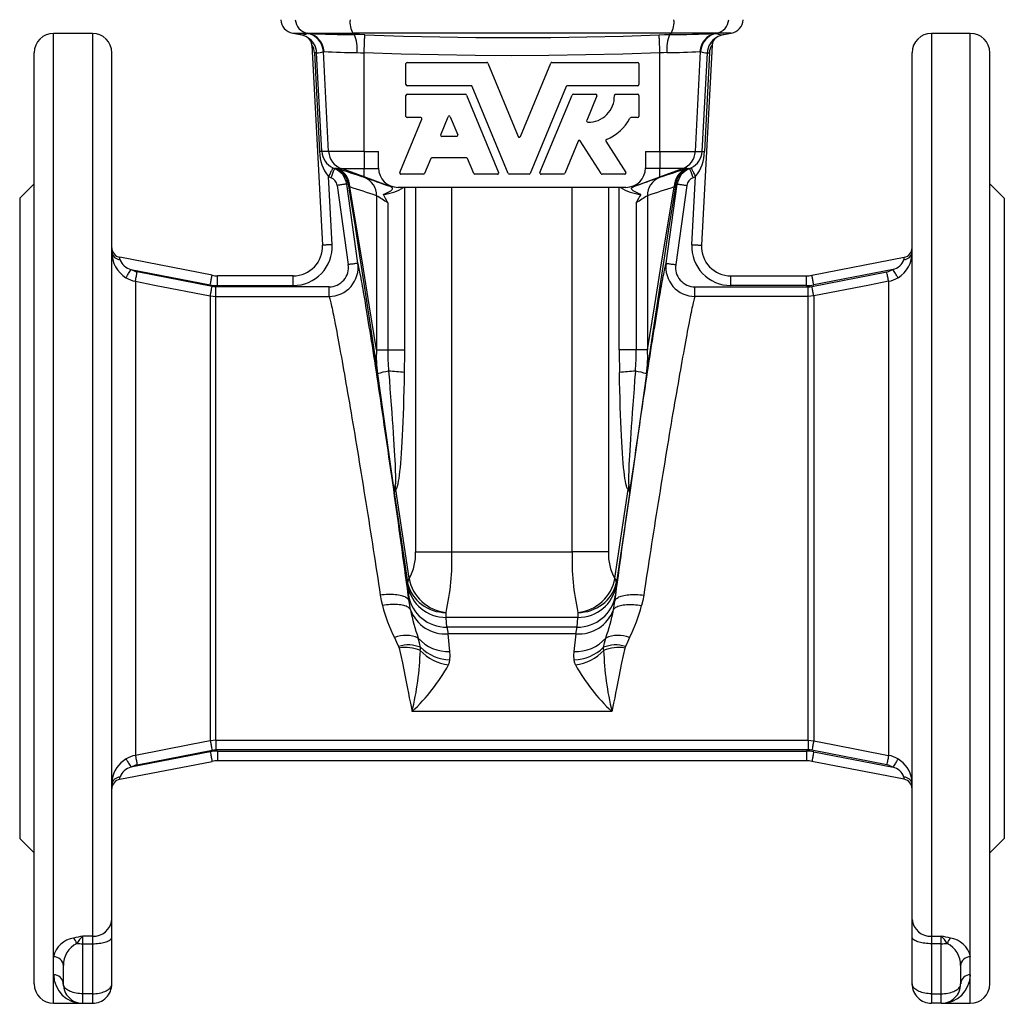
# Model space of a CAD drawing. Extents: x 23 to 641, y 38 to 843.
# Tile 2 of 4: x 24 to 227, y 331 to 534. Entities that reach past the tile are written whole.
import ezdxf

# ---------------------------------------------------------------- set-up
doc = ezdxf.new("R2010")
doc.units = 0
doc.layers.get('0').update_dxf_attribs({"linetype": 'CONTINUOUS'})

msp = doc.modelspace()

# ---------------------------------------------------------------- linework, layer by layer
at = {"color": 7, "linetype": 'CONTINUOUS'}
for p, q in [((39.08, 530.81), (31.08, 530.81)), ((31.08, 340.4), (31.08, 530.81)), ((39.08, 530.81), (39.08, 344.66)), ((80.37, 530.83), (81.91, 530.56)), ((80.37, 530.83), (83.38, 530.83)), ((83.38, 530.83), (92.77, 530.83)), ((83.58, 530.79), (83.38, 530.83)), ((83.43, 529.96), (83.45, 529.94)), ((158.4, 530.83), (92.77, 530.83)), ((93.1, 530.57), (92.77, 530.83)), ((158.07, 530.57), (158.4, 530.83)), ((167.79, 530.83), (158.4, 530.83)), ((167.59, 530.79), (167.79, 530.83)), ((167.74, 529.96), (167.72, 529.94)), ((170.8, 530.83), (167.79, 530.83)), ((169.25, 530.56), (170.8, 530.83)), ((220.08, 530.81), (212.08, 530.81)), ((212.08, 530.81), (212.08, 344.66)), ((220.08, 340.4), (220.08, 530.81)), ((84.33, 528.39), (86.5, 487.13)), ((166.84, 528.39), (164.67, 487.13)), ((27.08, 334.81), (27.08, 526.81)), ((43.08, 348.1), (43.08, 526.81)), ((84.86, 526.79), (85.92, 506.43)), ((86.36, 506.46), (85.29, 526.81)), ((87.78, 506.46), (86.7, 527.07)), ((95.08, 506.46), (95.08, 526.79)), ((156.08, 506.46), (156.08, 526.79)), ((163.39, 506.46), (164.47, 527.07)), ((164.81, 506.46), (165.88, 526.81)), ((166.31, 526.79), (165.25, 506.43)), ((208.08, 348.1), (208.08, 526.81)), ((224.08, 334.81), (224.08, 526.81)), ((103.73, 520.25), (103.73, 524.57)), ((103.97, 524.81), (120.37, 524.81)), ((120.59, 524.66), (126.86, 509.53)), ((127.31, 509.53), (133.58, 524.66)), ((133.8, 524.81), (151.49, 524.81)), ((151.73, 524.57), (151.73, 520.25)), ((117.17, 520.01), (103.97, 520.01)), ((124.82, 501.92), (117.39, 519.86)), ((136.78, 519.86), (129.35, 501.92)), ((151.49, 520.01), (137, 520.01)), ((103.73, 513.68), (103.73, 518)), ((103.97, 518.24), (115.98, 518.24)), ((116.2, 518.09), (122.83, 502.1)), ((131.34, 502.1), (137.97, 518.09)), ((138.19, 518.24), (142.86, 518.24)), ((143.09, 517.91), (140.99, 512.85)), ((146.93, 518.24), (151.49, 518.24)), ((151.73, 518), (151.73, 513.68)), ((110.88, 509.9), (112.42, 513.62)), ((112.86, 513.62), (114.4, 509.9)), ((102.45, 502.1), (107.01, 513.11)), ((106.79, 513.44), (103.97, 513.44)), ((151.49, 513.44), (150.11, 513.44)), ((114.18, 509.57), (111.1, 509.57)), ((139.22, 508.59), (136.46, 501.92)), ((143.94, 501.88), (139.65, 508.63)), ((144.94, 508.56), (149.03, 502.14)), ((87.78, 506.46), (86.36, 506.46)), ((95.08, 506.46), (87.78, 506.46)), ((95.08, 506.46), (98.08, 506.46)), ((95.08, 506.46), (95.08, 502.91)), ((98.08, 503.05), (98.08, 506.46)), ((153.08, 506.46), (153.08, 503.05)), ((153.08, 506.46), (156.08, 506.46)), ((156.08, 506.46), (163.39, 506.46)), ((156.08, 506.46), (156.08, 502.91)), ((163.39, 506.46), (164.81, 506.46)), ((108.84, 504.98), (107.57, 501.92)), ((116.22, 505.13), (109.06, 505.13)), ((117.71, 501.92), (116.44, 504.98)), ((89.29, 502.94), (88.97, 502.92)), ((89.48, 502.91), (90.41, 502.91)), ((89.54, 502.89), (89.48, 502.91)), ((90.41, 502.91), (95.08, 502.91)), ((95.08, 501.2), (90.41, 502.91)), ((95.08, 502.91), (98.09, 502.91)), ((95.08, 501.2), (95.08, 502.91)), ((107.35, 501.77), (102.68, 501.77)), ((122.6, 501.77), (117.93, 501.77)), ((129.13, 501.77), (125.04, 501.77)), ((136.24, 501.77), (131.57, 501.77)), ((148.82, 501.77), (144.15, 501.77)), ((156.08, 502.91), (153.08, 502.91)), ((160.76, 502.91), (156.08, 502.91)), ((156.08, 501.2), (156.08, 502.91)), ((156.08, 501.2), (160.76, 502.91)), ((161.69, 502.91), (160.76, 502.91)), ((161.63, 502.89), (161.69, 502.91)), ((161.88, 502.94), (162.2, 502.92)), ((27.08, 499.81), (24.08, 496.81)), ((88.49, 487.23), (87.76, 501.27)), ((89.53, 499.46), (91.83, 483.12)), ((91.51, 499.74), (91.79, 499.77)), ((93.81, 483.4), (91.51, 499.74)), ((100.47, 499.2), (95.08, 501.2)), ((150.7, 499.2), (156.08, 501.2)), ((157.36, 483.4), (159.65, 499.74)), ((161.63, 499.46), (159.34, 483.12)), ((159.65, 499.74), (159.38, 499.77)), ((162.68, 487.23), (163.41, 501.27)), ((227.08, 496.81), (224.08, 499.81)), ((92.09, 499.2), (92.14, 499.13)), ((149.08, 499.05), (102.08, 499.05)), ((103.47, 465.57), (103.47, 499.05)), ((105.67, 499.05), (105.67, 423.92)), ((113.19, 423.92), (113.19, 499.05)), ((137.98, 423.92), (137.98, 499.05)), ((145.5, 499.05), (145.5, 423.92)), ((147.7, 465.57), (147.7, 499.05)), ((159.08, 499.2), (159.03, 499.13)), ((24.08, 496.81), (24.08, 364.81)), ((97.65, 497.32), (97.65, 465.57)), ((99.97, 495.85), (99.97, 465.57)), ((151.2, 495.85), (151.2, 465.57)), ((153.52, 497.32), (153.52, 465.57)), ((227.08, 496.81), (227.08, 364.81)), ((63.76, 480.92), (44.7, 484.63)), ((187.41, 480.92), (206.47, 484.63)), ((47.03, 482.14), (63.38, 478.96)), ((63.76, 478.62), (48.32, 481.64)), ((187.41, 478.62), (202.85, 481.64)), ((204.14, 482.14), (187.79, 478.96)), ((47.94, 479.69), (47.94, 381.94)), ((80.5, 480.81), (64.9, 480.81)), ((64.9, 478.81), (64.9, 480.81)), ((80.5, 478.81), (80.5, 480.81)), ((170.67, 480.81), (186.27, 480.81)), ((170.67, 478.81), (170.67, 480.81)), ((186.27, 478.81), (186.27, 480.81)), ((203.23, 479.69), (203.23, 381.94)), ((64.52, 476.56), (64.52, 478.55)), ((87.88, 478.55), (64.52, 478.55)), ((64.9, 478.81), (80.5, 478.81)), ((87.88, 476.56), (87.88, 478.55)), ((163.29, 476.56), (163.29, 478.55)), ((163.29, 478.55), (186.65, 478.55)), ((186.27, 478.81), (170.67, 478.81)), ((186.65, 476.56), (186.65, 478.55)), ((63.37, 476.67), (63.37, 384.95)), ((64.52, 385.06), (64.52, 476.56)), ((64.52, 476.56), (87.88, 476.56)), ((186.65, 476.56), (163.29, 476.56)), ((186.65, 385.06), (186.65, 476.56)), ((187.8, 476.67), (187.8, 384.95)), ((97.65, 465.57), (99.97, 465.57)), ((99.97, 465.57), (103.47, 465.57)), ((151.2, 465.57), (147.7, 465.57)), ((153.52, 465.57), (151.2, 465.57)), ((97.85, 460.6), (101.31, 436.14)), ((153.32, 460.6), (149.86, 436.14)), ((104.35, 418.46), (101.65, 436.74)), ((146.82, 418.46), (149.52, 436.74)), ((101.31, 436.14), (104.05, 417.62)), ((149.86, 436.14), (147.12, 417.62)), ((105.67, 423.92), (113.19, 423.92)), ((113.19, 423.92), (137.98, 423.92)), ((145.5, 423.92), (137.98, 423.92)), ((104.36, 418.41), (104.35, 418.46)), ((146.81, 418.41), (146.82, 418.46)), ((104.05, 417.62), (104.07, 417.46)), ((104.11, 417.01), (104.26, 414.99)), ((147.06, 417.01), (146.91, 414.99)), ((147.12, 417.62), (147.1, 417.46)), ((139.14, 410.39), (112.03, 410.39)), ((112.18, 408.38), (112.03, 410.39)), ((138.99, 408.38), (139.14, 410.39)), ((138.99, 408.38), (112.18, 408.38)), ((138.78, 406.98), (112.39, 406.98)), ((112.79, 403.36), (112.39, 406.98)), ((138.38, 403.36), (138.78, 406.98)), ((102.21, 404.38), (102.32, 404.07)), ((148.96, 404.38), (148.85, 404.07)), ((146.18, 390.97), (104.99, 390.97)), ((64.52, 385.06), (186.65, 385.06)), ((64.52, 385.06), (64.52, 383.07)), ((186.65, 385.06), (186.65, 383.07)), ((63.38, 382.66), (47.03, 379.49)), ((48.32, 379.98), (63.76, 383)), ((186.65, 383.07), (64.52, 383.07)), ((64.9, 382.81), (186.27, 382.81)), ((64.9, 382.81), (64.9, 380.81)), ((186.27, 382.81), (186.27, 380.81)), ((202.85, 379.98), (187.41, 383)), ((187.79, 382.66), (204.14, 379.49)), ((44.7, 377), (63.76, 380.7)), ((186.27, 380.81), (64.9, 380.81)), ((206.47, 377), (187.41, 380.7)), ((24.08, 364.81), (27.08, 361.81)), ((224.08, 361.81), (227.08, 364.81)), ((43.08, 344.47), (43.08, 348.1)), ((208.08, 344.47), (208.08, 348.1)), ((39.08, 344.66), (37.08, 344.66)), ((37.08, 343.1), (37.08, 344.66)), ((37.08, 343.1), (39.08, 343.1)), ((37.08, 332.79), (37.08, 343.1)), ((39.08, 344.66), (39.08, 343.1)), ((39.08, 343.1), (39.08, 332.79)), ((43.08, 334.81), (43.08, 344.47)), ((208.08, 334.81), (208.08, 344.47)), ((212.08, 344.66), (214.08, 344.66)), ((212.08, 344.66), (212.08, 343.1)), ((214.08, 343.1), (212.08, 343.1)), ((212.08, 343.1), (212.08, 332.79)), ((214.08, 343.1), (214.08, 344.66)), ((214.08, 332.79), (214.08, 343.1)), ((31.08, 336.69), (31.08, 340.4)), ((220.08, 336.69), (220.08, 340.4)), ((33.08, 338.59), (33.08, 334.81)), ((218.08, 338.59), (218.08, 334.81)), ((31.08, 330.81), (31.08, 336.69)), ((220.08, 330.81), (220.08, 336.69)), ((39.08, 332.79), (37.08, 332.79)), ((37.08, 330.81), (37.08, 332.79)), ((39.08, 332.79), (39.08, 330.81)), ((212.08, 332.79), (214.08, 332.79)), ((212.08, 332.79), (212.08, 330.81)), ((214.08, 330.81), (214.08, 332.79)), ((31.08, 330.81), (37.08, 330.81)), ((37.08, 330.81), (39.08, 330.81)), ((214.08, 330.81), (212.08, 330.81)), ((214.08, 330.81), (220.08, 330.81))]:
    msp.add_line(p, q, dxfattribs=at)
for points in [[(83.58, 530.79), (83.46, 530.8), (83.4, 530.79)], [(95.23, 530.52), (94.17, 530.55), (93.1, 530.57)], [(95.08, 526.79), (95.1, 527.12), (95.11, 527.45), (95.12, 527.78), (95.14, 528.1), (95.15, 528.4), (95.16, 528.69), (95.17, 528.97), (95.18, 529.23), (95.19, 529.48), (95.2, 529.7), (95.21, 529.9), (95.21, 530.07), (95.22, 530.22), (95.23, 530.35), (95.23, 530.45), (95.23, 530.52)], [(95.23, 530.52), (103.23, 530.25), (110.68, 530.07), (118.13, 529.96), (125.58, 529.93), (133.58, 529.97), (141.04, 530.08), (148.49, 530.26), (155.94, 530.52)], [(155.94, 530.52), (157, 530.55), (158.07, 530.57)], [(156.08, 526.79), (156.07, 527.12), (156.06, 527.45), (156.05, 527.78), (156.03, 528.1), (156.02, 528.4), (156.01, 528.69), (156, 528.97), (155.99, 529.23), (155.98, 529.48), (155.97, 529.7), (155.96, 529.9), (155.95, 530.07), (155.95, 530.22), (155.94, 530.35), (155.94, 530.45), (155.94, 530.52)], [(167.59, 530.79), (167.71, 530.8), (167.77, 530.79)], [(166.92, 528.85), (166.86, 528.63), (166.84, 528.39)], [(85.29, 526.81), (85.28, 526.81), (85.26, 526.81), (85.22, 526.81), (85.17, 526.81), (85.11, 526.8), (85.04, 526.8), (84.95, 526.79), (84.86, 526.79)], [(86.7, 527.07), (86.74, 527.07), (86.82, 527.06)], [(93.64, 526.84), (94.35, 526.82), (95.08, 526.79)], [(156.08, 526.79), (148.46, 526.53), (140.84, 526.35), (133.21, 526.23), (125.58, 526.2), (117.96, 526.23), (110.33, 526.35), (102.71, 526.53), (95.08, 526.79)], [(157.53, 526.84), (156.81, 526.82), (156.08, 526.79)], [(164.47, 527.07), (164.43, 527.07), (164.34, 527.06)], [(165.88, 526.81), (165.89, 526.81), (165.91, 526.81), (165.95, 526.81), (166, 526.81), (166.06, 526.8), (166.13, 526.8), (166.22, 526.79), (166.31, 526.79)], [(86.36, 506.46), (86.35, 506.45), (86.33, 506.45), (86.29, 506.45), (86.24, 506.45), (86.18, 506.45), (86.11, 506.44), (86.02, 506.44), (85.92, 506.43)], [(164.81, 506.46), (164.82, 506.45), (164.84, 506.45), (164.88, 506.45), (164.93, 506.45), (164.99, 506.45), (165.06, 506.44), (165.15, 506.44), (165.25, 506.43)], [(88.63, 503.07), (88.63, 503.06), (88.61, 503.02), (88.58, 502.95), (88.53, 502.86), (88.48, 502.75), (88.41, 502.61), (88.34, 502.46), (88.25, 502.29), (88.16, 502.1), (88.07, 501.91), (87.97, 501.7), (87.86, 501.49), (87.76, 501.27)], [(88.97, 502.92), (88.97, 502.91), (88.95, 502.87), (88.92, 502.8), (88.89, 502.71), (88.84, 502.59), (88.79, 502.45), (88.73, 502.29), (88.66, 502.11), (88.59, 501.92), (88.51, 501.71), (88.43, 501.5), (88.35, 501.28), (88.26, 501.05)], [(89.48, 502.91), (89.36, 502.93), (89.29, 502.94)], [(161.69, 502.91), (161.81, 502.93), (161.88, 502.94)], [(162.2, 502.92), (162.2, 502.91), (162.22, 502.87), (162.24, 502.8), (162.28, 502.71), (162.32, 502.59), (162.38, 502.45), (162.44, 502.29), (162.5, 502.11), (162.58, 501.92), (162.66, 501.71), (162.74, 501.5), (162.82, 501.28), (162.91, 501.05)], [(162.53, 503.07), (162.54, 503.06), (162.56, 503.02), (162.59, 502.95), (162.64, 502.86), (162.69, 502.75), (162.76, 502.61), (162.83, 502.46), (162.92, 502.29), (163.01, 502.1), (163.1, 501.91), (163.2, 501.7), (163.31, 501.49), (163.41, 501.27)], [(91.51, 499.74), (91.5, 499.74), (91.45, 499.73), (91.38, 499.72), (91.28, 499.71), (91.15, 499.69), (91, 499.67), (90.84, 499.65), (90.65, 499.62), (90.45, 499.59), (90.23, 499.56), (90, 499.53), (89.77, 499.5), (89.53, 499.46)], [(91.79, 499.77), (92.43, 495.87), (93.22, 490.91), (94.16, 484.9), (95.25, 477.84), (96.48, 469.73), (97.85, 460.6)], [(91.79, 499.77), (91.9, 499.51), (92.09, 499.2)], [(159.38, 499.77), (158.74, 495.87), (157.95, 490.91), (157.01, 484.9), (155.92, 477.84), (154.69, 469.73), (153.32, 460.6)], [(159.38, 499.77), (159.27, 499.51), (159.08, 499.2)], [(159.65, 499.74), (159.67, 499.74), (159.72, 499.73), (159.79, 499.72), (159.89, 499.71), (160.02, 499.69), (160.16, 499.67), (160.33, 499.65), (160.52, 499.62), (160.72, 499.59), (160.94, 499.56), (161.17, 499.53), (161.4, 499.5), (161.63, 499.46)], [(97.65, 465.57), (96.23, 474.4), (94.97, 482.17), (93.87, 488.88), (92.93, 494.54), (92.14, 499.13)], [(99.05, 497.58), (99.49, 497.79), (99.93, 498), (100.35, 498.21), (100.57, 498.34), (100.76, 498.47), (100.9, 498.61), (100.96, 498.76), (100.95, 498.86), (100.89, 498.96), (100.78, 499.05), (100.63, 499.13), (100.47, 499.2)], [(152.12, 497.58), (151.68, 497.79), (151.24, 498), (150.81, 498.21), (150.6, 498.34), (150.41, 498.47), (150.27, 498.61), (150.21, 498.76), (150.22, 498.86), (150.28, 498.96), (150.39, 499.05), (150.54, 499.13), (150.7, 499.2)], [(153.52, 465.57), (154.94, 474.4), (156.19, 482.17), (157.3, 488.88), (158.24, 494.54), (159.03, 499.13)], [(88.49, 487.23), (88.25, 487.22), (88.01, 487.21), (87.78, 487.19), (87.56, 487.18), (87.36, 487.17), (87.17, 487.16), (87, 487.15), (86.85, 487.14), (86.72, 487.14), (86.63, 487.13), (86.55, 487.13), (86.51, 487.13), (86.5, 487.13)], [(162.68, 487.23), (162.92, 487.22), (163.15, 487.21), (163.39, 487.19), (163.6, 487.18), (163.81, 487.17), (164, 487.16), (164.17, 487.15), (164.32, 487.14), (164.45, 487.14), (164.54, 487.13), (164.62, 487.13), (164.66, 487.13), (164.67, 487.13)], [(44.79, 484.17), (44.76, 484.33), (44.73, 484.46), (44.72, 484.55), (44.71, 484.61), (44.7, 484.63)], [(93.81, 483.4), (93.79, 483.4), (93.75, 483.39), (93.67, 483.38), (93.57, 483.37), (93.45, 483.35), (93.3, 483.33), (93.13, 483.3), (92.95, 483.28), (92.74, 483.25), (92.53, 483.22), (92.3, 483.19), (92.07, 483.15), (91.83, 483.12)], [(104.37, 413.75), (104.2, 415.05), (104.02, 416.36), (103.84, 417.68), (103.66, 419.01), (103.48, 420.34), (103.29, 421.69), (103.11, 423.04), (102.92, 424.4), (102.73, 425.77), (102.54, 427.13), (102.35, 428.51), (102.16, 429.88), (101.97, 431.25), (101.77, 432.63), (101.58, 434), (101.39, 435.37), (101.19, 436.74), (101, 438.11), (100.8, 439.47), (100.61, 440.83), (100.41, 442.18), (100.22, 443.52), (100.03, 444.86), (99.83, 446.18), (99.64, 447.5), (99.45, 448.8), (99.26, 450.09), (99.07, 451.37), (98.88, 452.64), (98.7, 453.89), (98.51, 455.12), (98.33, 456.34), (98.15, 457.54), (97.97, 458.72), (97.8, 459.89), (97.62, 461.03), (97.45, 462.16), (97.28, 463.26), (97.11, 464.34), (96.95, 465.4), (96.79, 466.43), (96.63, 467.44), (96.47, 468.43), (96.32, 469.39), (96.17, 470.32), (96.03, 471.22), (95.89, 472.1), (95.75, 472.95), (95.61, 473.77), (95.48, 474.56), (95.35, 475.32), (95.23, 476.06), (95.11, 476.75), (95, 477.42), (94.89, 478.06), (94.78, 478.66), (94.68, 479.23), (94.58, 479.77), (94.49, 480.28), (94.4, 480.75), (94.31, 481.18), (94.23, 481.58), (94.16, 481.95), (94.09, 482.28), (94.02, 482.57), (93.96, 482.83), (93.91, 483.06), (93.86, 483.25), (93.81, 483.4)], [(146.8, 413.75), (146.97, 415.05), (147.15, 416.36), (147.33, 417.68), (147.51, 419.01), (147.69, 420.34), (147.87, 421.69), (148.06, 423.04), (148.25, 424.4), (148.44, 425.77), (148.63, 427.13), (148.82, 428.51), (149.01, 429.88), (149.2, 431.25), (149.4, 432.63), (149.59, 434), (149.78, 435.37), (149.98, 436.74), (150.17, 438.11), (150.37, 439.47), (150.56, 440.83), (150.76, 442.18), (150.95, 443.52), (151.14, 444.86), (151.34, 446.18), (151.53, 447.5), (151.72, 448.8), (151.91, 450.09), (152.1, 451.37), (152.28, 452.64), (152.47, 453.89), (152.65, 455.12), (152.84, 456.34), (153.02, 457.54), (153.2, 458.72), (153.37, 459.89), (153.55, 461.03), (153.72, 462.16), (153.89, 463.26), (154.06, 464.34), (154.22, 465.4), (154.38, 466.43), (154.54, 467.44), (154.69, 468.43), (154.85, 469.39), (155, 470.32), (155.14, 471.22), (155.28, 472.1), (155.42, 472.95), (155.56, 473.77), (155.69, 474.56), (155.81, 475.32), (155.94, 476.06), (156.06, 476.75), (156.17, 477.42), (156.28, 478.06), (156.39, 478.66), (156.49, 479.23), (156.59, 479.77), (156.68, 480.28), (156.77, 480.75), (156.86, 481.18), (156.94, 481.58), (157.01, 481.95), (157.08, 482.28), (157.15, 482.57), (157.21, 482.83), (157.26, 483.06), (157.31, 483.25), (157.36, 483.4)], [(157.36, 483.4), (157.38, 483.4), (157.42, 483.39), (157.5, 483.38), (157.6, 483.37), (157.72, 483.35), (157.87, 483.33), (158.04, 483.3), (158.22, 483.28), (158.43, 483.25), (158.64, 483.22), (158.87, 483.19), (159.1, 483.15), (159.34, 483.12)], [(206.38, 484.17), (206.41, 484.33), (206.44, 484.46), (206.45, 484.55), (206.46, 484.61), (206.47, 484.63)], [(46, 480.43), (46.02, 480.46), (46.06, 480.51), (46.11, 480.6), (46.17, 480.7), (46.25, 480.83), (46.33, 480.98), (46.43, 481.14), (46.54, 481.32), (46.66, 481.51), (46.78, 481.72), (46.9, 481.92), (47.03, 482.14)], [(47.94, 479.69), (47.95, 479.72), (47.96, 479.79), (47.98, 479.89), (48, 480.01), (48.03, 480.15), (48.06, 480.32), (48.1, 480.51), (48.14, 480.71), (48.18, 480.93), (48.23, 481.16), (48.27, 481.4), (48.32, 481.64)], [(203.23, 479.69), (203.22, 479.72), (203.21, 479.79), (203.19, 479.89), (203.17, 480.01), (203.14, 480.15), (203.11, 480.32), (203.07, 480.51), (203.03, 480.71), (202.99, 480.93), (202.94, 481.16), (202.89, 481.4), (202.85, 481.64)], [(205.16, 480.43), (205.15, 480.46), (205.11, 480.51), (205.06, 480.6), (205, 480.7), (204.92, 480.83), (204.84, 480.98), (204.74, 481.14), (204.63, 481.32), (204.51, 481.51), (204.39, 481.72), (204.27, 481.92), (204.14, 482.14)], [(47.94, 479.69), (51.87, 478.92), (63.37, 476.67)], [(63.38, 478.96), (63.42, 479.2), (63.47, 479.43), (63.51, 479.65), (63.55, 479.87), (63.59, 480.07), (63.63, 480.26), (63.66, 480.43), (63.69, 480.57), (63.71, 480.7), (63.73, 480.79), (63.75, 480.86), (63.76, 480.91), (63.76, 480.92)], [(187.79, 478.96), (187.75, 479.2), (187.7, 479.43), (187.66, 479.65), (187.61, 479.87), (187.58, 480.07), (187.54, 480.26), (187.51, 480.43), (187.48, 480.57), (187.45, 480.7), (187.44, 480.79), (187.42, 480.86), (187.41, 480.91), (187.41, 480.92)], [(203.23, 479.69), (199.3, 478.92), (187.8, 476.67)], [(63.37, 476.67), (63.38, 476.71), (63.39, 476.78), (63.41, 476.87), (63.44, 477), (63.47, 477.14), (63.5, 477.31), (63.53, 477.5), (63.57, 477.7), (63.62, 477.92), (63.66, 478.15), (63.71, 478.38), (63.76, 478.62)], [(64.52, 478.55), (64.14, 478.57), (63.76, 478.62)], [(186.65, 478.55), (187.03, 478.57), (187.41, 478.62)], [(187.8, 476.67), (187.79, 476.71), (187.77, 476.78), (187.76, 476.87), (187.73, 477), (187.7, 477.14), (187.67, 477.31), (187.63, 477.5), (187.59, 477.7), (187.55, 477.92), (187.51, 478.15), (187.46, 478.38), (187.41, 478.62)], [(63.37, 476.67), (63.94, 476.59), (64.52, 476.56)], [(87.88, 476.56), (87.93, 476.42), (87.98, 476.25), (88.04, 476.04), (88.1, 475.8), (88.16, 475.54), (88.23, 475.24), (88.31, 474.91), (88.39, 474.55), (88.48, 474.16), (88.57, 473.74), (88.66, 473.28), (88.76, 472.8), (88.86, 472.3), (88.97, 471.76), (89.08, 471.19), (89.19, 470.6), (89.31, 469.97), (89.44, 469.33), (89.56, 468.65), (89.7, 467.95), (89.83, 467.22), (89.97, 466.47), (90.11, 465.69), (90.26, 464.89), (90.41, 464.06), (90.56, 463.21), (90.71, 462.34), (90.87, 461.45), (91.03, 460.53), (91.2, 459.6), (91.36, 458.64), (91.53, 457.67), (91.7, 456.67), (91.88, 455.66), (92.05, 454.64), (92.23, 453.59), (92.41, 452.53), (92.59, 451.45), (92.78, 450.36), (92.96, 449.26), (93.15, 448.14), (93.34, 447.02), (93.53, 445.88), (93.72, 444.73), (93.91, 443.57), (94.1, 442.4), (94.29, 441.22), (94.49, 440.04), (94.68, 438.85), (94.87, 437.65), (95.07, 436.45), (95.26, 435.25), (95.46, 434.04), (95.65, 432.83), (95.84, 431.62), (96.04, 430.41), (96.23, 429.19), (96.42, 427.98), (96.61, 426.78), (96.8, 425.57), (96.99, 424.37), (97.17, 423.17), (97.36, 421.98), (97.54, 420.79), (97.72, 419.61), (97.9, 418.44), (98.08, 417.28), (98.26, 416.13), (98.43, 414.98)], [(163.29, 476.56), (163.24, 476.42), (163.19, 476.25), (163.13, 476.04), (163.07, 475.8), (163.01, 475.54), (162.93, 475.24), (162.86, 474.91), (162.78, 474.55), (162.69, 474.16), (162.6, 473.74), (162.51, 473.28), (162.41, 472.8), (162.31, 472.3), (162.2, 471.76), (162.09, 471.19), (161.97, 470.6), (161.86, 469.97), (161.73, 469.33), (161.6, 468.65), (161.47, 467.95), (161.34, 467.22), (161.2, 466.47), (161.06, 465.69), (160.91, 464.89), (160.76, 464.06), (160.61, 463.21), (160.46, 462.34), (160.3, 461.45), (160.14, 460.53), (159.97, 459.6), (159.81, 458.64), (159.64, 457.67), (159.47, 456.67), (159.29, 455.66), (159.12, 454.64), (158.94, 453.59), (158.76, 452.53), (158.57, 451.45), (158.39, 450.36), (158.21, 449.26), (158.02, 448.14), (157.83, 447.02), (157.64, 445.88), (157.45, 444.73), (157.26, 443.57), (157.07, 442.4), (156.88, 441.22), (156.68, 440.04), (156.49, 438.85), (156.29, 437.65), (156.1, 436.45), (155.91, 435.25), (155.71, 434.04), (155.52, 432.83), (155.33, 431.62), (155.13, 430.41), (154.94, 429.19), (154.75, 427.98), (154.56, 426.78), (154.37, 425.57), (154.18, 424.37), (154, 423.17), (153.81, 421.98), (153.63, 420.79), (153.45, 419.61), (153.27, 418.44), (153.09, 417.28), (152.91, 416.13), (152.74, 414.98)], [(187.8, 476.67), (187.23, 476.59), (186.65, 476.56)], [(100.15, 461.13), (100.3, 459.3), (100.43, 457.53), (100.56, 455.83), (100.69, 454.2), (100.8, 452.64), (100.91, 451.15), (101.01, 449.73), (101.1, 448.39), (101.18, 447.12), (101.25, 445.93), (101.32, 444.81), (101.38, 443.77), (101.43, 442.81), (101.47, 441.93), (101.51, 441.13), (101.53, 440.41), (101.55, 439.76), (101.56, 439.2), (101.56, 438.72), (101.55, 438.33), (101.54, 438.01), (101.51, 437.78), (101.48, 437.63)], [(101.65, 436.74), (101.76, 436.92), (101.88, 437.17), (101.99, 437.51), (102.09, 437.93), (102.19, 438.44), (102.29, 439.02), (102.39, 439.69), (102.48, 440.44), (102.57, 441.27), (102.66, 442.18), (102.74, 443.16), (102.82, 444.23), (102.89, 445.38), (102.97, 446.6), (103.03, 447.89), (103.1, 449.27), (103.16, 450.71), (103.21, 452.23), (103.26, 453.82), (103.31, 455.49), (103.35, 457.22), (103.39, 459.02), (103.43, 460.88)], [(149.52, 436.74), (149.41, 436.92), (149.29, 437.17), (149.18, 437.51), (149.08, 437.93), (148.98, 438.44), (148.88, 439.02), (148.78, 439.69), (148.69, 440.44), (148.6, 441.27), (148.51, 442.18), (148.43, 443.16), (148.35, 444.23), (148.27, 445.38), (148.2, 446.6), (148.14, 447.89), (148.07, 449.27), (148.01, 450.71), (147.96, 452.23), (147.91, 453.82), (147.86, 455.49), (147.82, 457.22), (147.78, 459.02), (147.74, 460.88)], [(151.02, 461.13), (150.87, 459.3), (150.74, 457.53), (150.61, 455.83), (150.48, 454.2), (150.37, 452.64), (150.26, 451.15), (150.16, 449.73), (150.07, 448.39), (149.99, 447.12), (149.92, 445.93), (149.85, 444.81), (149.79, 443.77), (149.74, 442.81), (149.7, 441.93), (149.66, 441.13), (149.64, 440.41), (149.62, 439.76), (149.61, 439.2), (149.61, 438.72), (149.62, 438.33), (149.63, 438.01), (149.66, 437.78), (149.69, 437.63)], [(104.37, 413.75), (104.33, 413.89), (104.26, 414.02), (104.17, 414.15), (104.05, 414.27), (103.9, 414.38), (103.72, 414.49), (103.53, 414.59), (103.3, 414.68), (103.06, 414.76), (102.79, 414.84), (102.5, 414.9), (102.2, 414.96), (101.87, 415.01), (101.53, 415.05), (101.18, 415.07), (100.81, 415.09), (100.43, 415.1), (100.04, 415.1), (99.64, 415.08), (99.24, 415.06), (98.84, 415.03), (98.43, 414.98)], [(98.43, 414.98), (98.63, 413.89), (98.87, 412.81)], [(146.8, 413.75), (146.84, 413.89), (146.91, 414.02), (147, 414.15), (147.12, 414.27), (147.27, 414.38), (147.45, 414.49), (147.64, 414.59), (147.87, 414.68), (148.11, 414.76), (148.38, 414.84), (148.67, 414.9), (148.97, 414.96), (149.3, 415.01), (149.64, 415.05), (149.99, 415.07), (150.36, 415.09), (150.74, 415.1), (151.13, 415.1), (151.52, 415.08), (151.93, 415.06), (152.33, 415.03), (152.74, 414.98)], [(152.74, 414.98), (152.54, 413.89), (152.3, 412.81)], [(104.67, 411.94), (104.58, 412.08), (104.47, 412.22), (104.33, 412.35), (104.16, 412.47), (103.97, 412.58), (103.76, 412.68), (103.51, 412.76), (103.25, 412.84), (102.96, 412.91), (102.66, 412.96), (102.34, 413), (102, 413.03), (101.64, 413.05), (101.27, 413.05), (100.89, 413.04), (100.5, 413.02), (100.1, 412.98), (99.69, 412.94), (99.28, 412.88), (98.87, 412.81)], [(104.67, 411.94), (104.51, 412.84), (104.37, 413.75)], [(146.5, 411.94), (146.66, 412.84), (146.8, 413.75)], [(146.5, 411.94), (146.59, 412.08), (146.7, 412.22), (146.84, 412.35), (147, 412.47), (147.2, 412.58), (147.41, 412.68), (147.66, 412.76), (147.92, 412.84), (148.2, 412.91), (148.51, 412.96), (148.83, 413), (149.17, 413.03), (149.53, 413.05), (149.9, 413.05), (150.28, 413.04), (150.67, 413.02), (151.07, 412.98), (151.48, 412.94), (151.89, 412.88), (152.3, 412.81)], [(101.36, 406.21), (101.8, 405.29), (102.21, 404.38)], [(106.74, 404.21), (106.53, 405.17), (106.26, 406.12)], [(144.43, 404.21), (144.64, 405.17), (144.91, 406.12)], [(149.81, 406.21), (149.37, 405.29), (148.96, 404.38)], [(102.32, 404.07), (102.68, 402.51), (103.01, 401), (103.31, 399.54), (103.58, 398.13), (103.84, 396.78), (104.04, 395.74), (104.22, 394.74), (104.41, 393.79), (104.63, 392.68), (104.84, 391.64), (104.95, 391.15), (104.97, 391.03), (104.98, 391), (104.99, 390.97)], [(106.68, 403.56), (106.73, 403.88), (106.74, 404.21)], [(144.49, 403.56), (144.44, 403.88), (144.43, 404.21)], [(148.85, 404.07), (148.49, 402.51), (148.16, 401), (147.86, 399.54), (147.59, 398.13), (147.33, 396.78), (147.13, 395.74), (146.94, 394.74), (146.76, 393.79), (146.54, 392.68), (146.33, 391.64), (146.22, 391.15), (146.19, 391.03), (146.19, 391), (146.18, 390.97)], [(112.79, 401.65), (112.84, 402.5), (112.79, 403.36)], [(138.38, 401.65), (138.33, 402.5), (138.38, 403.36)], [(112.5, 400.61), (112.69, 401.12), (112.79, 401.65)], [(138.67, 400.61), (138.48, 401.12), (138.38, 401.65)], [(63.37, 384.95), (59.45, 384.18), (47.94, 381.94)], [(64.52, 385.06), (63.95, 385.03), (63.37, 384.95)], [(63.37, 384.95), (63.38, 384.91), (63.39, 384.84), (63.41, 384.75), (63.44, 384.63), (63.47, 384.48), (63.5, 384.31), (63.53, 384.13), (63.57, 383.92), (63.62, 383.7), (63.66, 383.47), (63.71, 383.24), (63.76, 383)], [(186.65, 385.06), (187.22, 385.03), (187.8, 384.95)], [(187.8, 384.95), (187.79, 384.91), (187.77, 384.84), (187.76, 384.75), (187.73, 384.63), (187.7, 384.48), (187.67, 384.31), (187.63, 384.13), (187.59, 383.92), (187.55, 383.7), (187.51, 383.47), (187.46, 383.24), (187.41, 383)], [(187.8, 384.95), (191.72, 384.18), (203.23, 381.94)], [(47.94, 381.94), (47.95, 381.9), (47.96, 381.83), (47.98, 381.74), (48, 381.62), (48.03, 381.47), (48.06, 381.3), (48.1, 381.11), (48.14, 380.91), (48.18, 380.69), (48.23, 380.46), (48.27, 380.22), (48.32, 379.98)], [(63.38, 382.66), (63.42, 382.43), (63.47, 382.19), (63.51, 381.97), (63.55, 381.75), (63.59, 381.55), (63.63, 381.36), (63.66, 381.2), (63.69, 381.05), (63.71, 380.93), (63.73, 380.83), (63.75, 380.76), (63.76, 380.72), (63.76, 380.7)], [(63.76, 383), (64.13, 383.05), (64.52, 383.07)], [(187.41, 383), (187.04, 383.05), (186.65, 383.07)], [(187.79, 382.66), (187.75, 382.43), (187.7, 382.19), (187.66, 381.97), (187.61, 381.75), (187.58, 381.55), (187.54, 381.36), (187.51, 381.2), (187.48, 381.05), (187.45, 380.93), (187.44, 380.83), (187.42, 380.76), (187.41, 380.72), (187.41, 380.7)], [(203.23, 381.94), (203.22, 381.9), (203.21, 381.83), (203.19, 381.74), (203.17, 381.62), (203.14, 381.47), (203.11, 381.3), (203.07, 381.11), (203.03, 380.91), (202.99, 380.69), (202.94, 380.46), (202.89, 380.22), (202.85, 379.98)], [(46, 381.2), (46.02, 381.16), (46.06, 381.11), (46.11, 381.03), (46.17, 380.92), (46.25, 380.8), (46.33, 380.65), (46.43, 380.48), (46.54, 380.3), (46.66, 380.11), (46.78, 379.91), (46.9, 379.7), (47.03, 379.49)], [(205.16, 381.2), (205.15, 381.16), (205.11, 381.11), (205.06, 381.03), (205, 380.92), (204.92, 380.8), (204.84, 380.65), (204.74, 380.48), (204.63, 380.3), (204.51, 380.11), (204.39, 379.91), (204.27, 379.7), (204.14, 379.49)], [(44.7, 377), (44.71, 377.02), (44.72, 377.07), (44.73, 377.17), (44.76, 377.3), (44.79, 377.46)], [(206.47, 377), (206.46, 377.02), (206.45, 377.07), (206.44, 377.17), (206.41, 377.3), (206.38, 377.46)], [(39.08, 343.1), (39.43, 343.1), (39.78, 343.12), (40.12, 343.15), (40.45, 343.18), (40.78, 343.23), (41.08, 343.28), (41.38, 343.35), (41.66, 343.42), (41.91, 343.5), (42.15, 343.59), (42.36, 343.68), (42.55, 343.78), (42.71, 343.89), (42.84, 344), (42.95, 344.11), (43.02, 344.23), (43.07, 344.35), (43.08, 344.47)], [(212.08, 343.1), (211.74, 343.1), (211.39, 343.12), (211.05, 343.15), (210.72, 343.18), (210.39, 343.23), (210.08, 343.28), (209.79, 343.35), (209.51, 343.42), (209.26, 343.5), (209.02, 343.59), (208.81, 343.68), (208.62, 343.78), (208.46, 343.89), (208.33, 344), (208.22, 344.11), (208.15, 344.23), (208.1, 344.35), (208.08, 344.47)], [(37.08, 332.79), (36.74, 332.79), (36.39, 332.82), (36.05, 332.85), (35.72, 332.91), (35.39, 332.98), (35.08, 333.06), (34.79, 333.15), (34.51, 333.26), (34.26, 333.38), (34.02, 333.51), (33.81, 333.65), (33.62, 333.8), (33.46, 333.96), (33.33, 334.12), (33.22, 334.29), (33.15, 334.46), (33.1, 334.64), (33.08, 334.81)], [(39.08, 332.79), (39.43, 332.79), (39.78, 332.82), (40.12, 332.85), (40.45, 332.91), (40.78, 332.98), (41.08, 333.06), (41.38, 333.15), (41.66, 333.26), (41.91, 333.38), (42.15, 333.51), (42.36, 333.65), (42.55, 333.8), (42.71, 333.96), (42.84, 334.12), (42.95, 334.29), (43.02, 334.46), (43.07, 334.64), (43.08, 334.81)], [(212.08, 332.79), (211.74, 332.79), (211.39, 332.82), (211.05, 332.85), (210.72, 332.91), (210.39, 332.98), (210.08, 333.06), (209.79, 333.15), (209.51, 333.26), (209.26, 333.38), (209.02, 333.51), (208.81, 333.65), (208.62, 333.8), (208.46, 333.96), (208.33, 334.12), (208.22, 334.29), (208.15, 334.46), (208.1, 334.64), (208.08, 334.81)], [(214.08, 332.79), (214.43, 332.79), (214.78, 332.82), (215.12, 332.85), (215.45, 332.91), (215.78, 332.98), (216.08, 333.06), (216.38, 333.15), (216.66, 333.26), (216.91, 333.38), (217.15, 333.51), (217.36, 333.65), (217.55, 333.8), (217.71, 333.96), (217.84, 334.12), (217.95, 334.29), (218.02, 334.46), (218.07, 334.64), (218.08, 334.81)]]:
    msp.add_lwpolyline(points, dxfattribs=at)
for centre, radius, start, end in [((80.89, 533.78), 3, 183, 260), ((83.91, 533.78), 3, 182.9032, 259.8752), ((96.97, 533.14), 4.8, 174.1828, 208.8107), ((154.2, 533.14), 4.8, 331.1893, 5.8172), ((167.26, 533.78), 3, 280.1248, 357.0968), ((170.27, 533.78), 3, 280, 357), ((31.08, 526.81), 4, 90, 180), ((39.08, 526.81), 4, 0, 90), ((82.31, 532.85), 2.33, 260.2771, 298.0136), ((81.22, 526.61), 4, 56.1247, 79.9988), ((82.71, 526.85), 4, 3.0121, 80.0143), ((81.41, 526.64), 3.89, 2.5867, 58.7307), ((82.33, 528.29), 2, 16.7014, 56.9176), ((82.34, 528.28), 2, 3, 56.1222), ((93.44, 749.57), 219, 267.4207, 269.9128), ((82.86, 526.89), 3.97, 2.4693, 79.5499), ((85.42, 527.57), 8.25, 354.9118, 21.3189), ((165.75, 527.57), 8.25, 158.6811, 185.0882), ((157.73, 749.57), 219, 270.0872, 272.5793), ((168.31, 526.89), 3.97, 100.4501, 177.5307), ((168.46, 526.85), 4, 99.9857, 176.9879), ((169.76, 526.64), 3.89, 121.2693, 177.4133), ((168.83, 528.28), 2, 123.8778, 177), ((168.84, 528.28), 2.01, 123.1579, 163.455), ((169.95, 526.61), 4, 100.0012, 123.8753), ((168.86, 532.85), 2.33, 241.9864, 279.7229), ((212.08, 526.81), 4, 90, 180), ((220.08, 526.81), 4, 0, 90), ((82.33, 528.29), 2, 3.0079, 16.6941), ((82.36, 526.86), 2.49, 358.3346, 37.8719), ((168.81, 526.86), 2.5, 142.1509, 181.6427), ((85.61, 529.13), 2.34, 262.3176, 297.9888), ((94.33, 652.88), 126.04, 266.5873, 269.6852), ((156.84, 652.88), 126.04, 270.3148, 273.4127), ((165.56, 529.13), 2.34, 242.0112, 277.6824), ((103.97, 524.57), 0.24, 90, 180), ((120.37, 524.57), 0.24, 22.5, 90), ((133.8, 524.57), 0.24, 90, 157.5), ((151.49, 524.57), 0.24, 0, 90), ((103.97, 520.25), 0.24, 180, 270), ((117.17, 519.77), 0.24, 22.5, 90), ((137, 519.77), 0.24, 90, 157.5), ((151.49, 520.25), 0.24, 270, 0), ((103.97, 518), 0.24, 90, 180), ((115.98, 518), 0.24, 22.5, 90), ((138.19, 518), 0.24, 90, 157.5), ((141.41, 517.79), 5.28, 267.7158, 2.1429), ((142.86, 518), 0.24, 337.5, 90), ((146.93, 518), 0.24, 90, 182.1429), ((151.49, 518), 0.24, 0, 90), ((103.97, 513.68), 0.24, 180, 270), ((112.64, 513.52), 0.24, 22.5, 157.5), ((151.49, 513.68), 0.24, 270, 0), ((106.79, 513.2), 0.24, 337.5, 90), ((141.21, 512.76), 0.24, 157.5, 267.7158), ((141.41, 517.79), 9.6, 292.2564, 332.1713), ((150.11, 513.2), 0.24, 90, 152.1713), ((111.1, 509.81), 0.24, 157.5, 270), ((114.18, 509.81), 0.24, 270, 22.5), ((127.08, 509.62), 0.24, 202.5, 337.5), ((139.45, 508.5), 0.24, 32.5, 157.5), ((145.14, 508.69), 0.24, 112.2564, 212.5), ((93.8, 506.33), 7.88, 179.2385, 219.8914), ((90.39, 506.71), 4.04, 183.56, 244.2133), ((91.78, 506.66), 4, 182.9953, 249.9906), ((159.39, 506.66), 4, 290.0094, 357.0047), ((160.78, 506.71), 4.04, 295.7867, 356.44), ((157.37, 506.33), 7.88, 320.1086, 0.7615), ((109.06, 504.89), 0.24, 90, 157.5), ((116.22, 504.89), 0.24, 22.5, 90), ((90.39, 506.67), 4, 243.9619, 249.2352), ((87.55, 499.18), 4, 8.0244, 69.203), ((87.83, 499.22), 4, 7.9978, 68.5789), ((88.11, 499.17), 3.98, 0.4481, 69.8368), ((31.87, 313.96), 197.54, 71.3141, 73.0238), ((88.17, 499.16), 3.97, 359.5825, 69.803), ((102.08, 503.05), 4, 180.0394, 270.0392), ((102.68, 502.01), 0.24, 157.5, 270), ((107.35, 502.01), 0.24, 270, 337.5), ((117.93, 502.01), 0.24, 202.5, 270), ((122.6, 502.01), 0.24, 270, 22.5), ((125.04, 502.01), 0.24, 202.5, 270), ((129.13, 502.01), 0.24, 270, 337.5), ((131.57, 502.01), 0.24, 157.5, 270), ((136.24, 502.01), 0.24, 270, 337.5), ((144.15, 502.01), 0.24, 212.5, 270), ((148.82, 502.01), 0.24, 270, 32.5), ((149.09, 503.05), 4, 269.9608, 359.9606), ((219.3, 313.96), 197.54, 106.9762, 108.6859), ((163, 499.16), 3.97, 110.197, 180.4175), ((163.06, 499.17), 3.98, 110.1632, 179.5519), ((163.34, 499.22), 4, 111.4211, 172.0022), ((163.62, 499.18), 4, 110.797, 171.9756), ((160.78, 506.67), 4, 290.7648, 296.0381), ((90.39, 506.67), 6, 243.9565, 249.2302), ((87.55, 499.18), 2, 8.0326, 69.2026), ((-12.81, 188.15), 331.03, 69.9897, 70.9655), ((93.78, 497.46), 3.87, 357.9548, 69.1985), ((263.98, 188.15), 331.03, 109.0345, 110.0103), ((157.39, 497.46), 3.87, 110.8015, 182.0452), ((163.62, 499.18), 2, 110.7974, 171.9674), ((160.78, 506.67), 6, 290.7698, 296.0435), ((32.34, 307.45), 200.8, 71.0188, 72.6717), ((98.12, 506.87), 9.33, 275.6964, 303.1324), ((78.3, 485.48), 24.03, 25.5791, 30.2533), ((153.05, 506.87), 9.33, 236.8676, 264.3036), ((172.87, 485.48), 24.03, 149.7467, 154.4209), ((218.83, 307.45), 200.8, 107.3283, 108.9812), ((34.67, 395.68), 119.58, 56.9014, 58.2179), ((216.5, 395.68), 119.58, 121.7821, 123.0986), ((80.5, 486.81), 8, 270, 3.0008), ((170.67, 486.81), 8, 176.9992, 270), ((45.08, 486.59), 2, 180, 259), ((49.16, 485.62), 6.08, 179.242, 238.7109), ((44.81, 485.91), 1.74, 186.7758, 269.1123), ((80.5, 486.81), 6, 270, 3.0008), ((170.67, 486.81), 6, 176.9992, 270), ((202.01, 485.62), 6.08, 301.2891, 0.758), ((206.36, 485.91), 1.74, 270.8877, 353.2242), ((206.08, 486.59), 2, 281, 0), ((47.69, 485.13), 3.06, 198.279, 257.4943), ((87.87, 482.56), 6, 270.1187, 8.0154), ((163.3, 482.56), 6, 171.9846, 269.8813), ((203.47, 485.13), 3.06, 282.5057, 341.721), ((49.09, 485.56), 3.99, 238.9928, 258.9385), ((87.87, 482.55), 4, 270.134, 8.1985), ((163.3, 482.55), 4, 171.8015, 269.866), ((202.08, 485.56), 3.99, 281.0615, 301.0072), ((49.09, 485.57), 6, 239.0819, 258.9797), ((64.9, 486.81), 6, 259, 270), ((186.27, 486.81), 6, 270, 281), ((202.08, 485.57), 6, 281.0203, 300.9181), ((64.9, 486.81), 8, 259, 270), ((186.27, 486.81), 8, 270, 281), ((122.26, 464.09), 24.66, 176.549, 188.1481), ((157.67, 465.76), 57.71, 180.1847, 184.5984), ((-172.44, 465.57), 275.91, 359.0266, 0.0009), ((423.61, 465.57), 275.91, 179.9991, 180.9734), ((93.5, 465.76), 57.71, 355.4016, 359.8153), ((128.91, 464.09), 24.66, 351.8519, 3.451), ((101.17, 451.61), 9.57, 96.1028, 110.2739), ((98.92, 423.47), 37.69, 83.1218, 88.1192), ((152.25, 423.47), 37.69, 91.8808, 96.8782), ((150, 451.61), 9.57, 69.7261, 83.8972), ((104.66, 436.52), 3.37, 160.7357, 186.3922), ((102.12, 436.09), 0.806, 125.444, 176.267), ((93.93, 435.72), 7.79, 7.5198, 14.1406), ((157.24, 435.72), 7.79, 165.8594, 172.4802), ((149.05, 436.09), 0.806, 3.733, 54.556), ((146.51, 436.52), 3.37, 353.6078, 19.2643), ((96.24, 423.26), 9.46, 329.1767, 3.9838), ((62.87, 422.44), 50.34, 347.3526, 1.6804), ((188.3, 422.44), 50.34, 178.3196, 192.6474), ((154.93, 423.26), 9.46, 176.0162, 210.8233), ((105.23, 417.67), 1.18, 138.0351, 182.1268), ((105.53, 417.55), 1.46, 143.5843, 183.2375), ((112.82, 419.99), 8.61, 190.5227, 264.4445), ((138.35, 419.99), 8.61, 275.5555, 349.4773), ((145.64, 417.55), 1.46, 356.7625, 36.4157), ((145.94, 417.67), 1.18, 357.8732, 41.9649), ((85.04, 415.44), 19.13, 4.6889, 6.5348), ((111.8, 419.38), 7.97, 193.9444, 271.3092), ((111.87, 418.26), 7.87, 189.1414, 271.1331), ((139.3, 418.26), 7.87, 268.8669, 350.8586), ((139.36, 419.38), 7.97, 268.6908, 346.0556), ((166.13, 415.44), 19.13, 173.4652, 175.3111), ((112.02, 416.24), 7.87, 189.1414, 271.1331), ((152.4, 418.77), 48.29, 184.4907, 185.9667), ((139.15, 416.24), 7.87, 268.8669, 350.8586), ((98.77, 418.77), 48.29, 354.0333, 355.5093), ((129.73, 420.66), 31.84, 194.2853, 206.9991), ((121.44, 420.66), 31.84, 333.0009, 345.7147), ((111.82, 414.58), 7.62, 200.2716, 274.3531), ((145.5, 419.99), 41.62, 191.1561, 199.4592), ((29.37, 407.56), 82.71, 1.9605, 2.671), ((139.35, 414.58), 7.62, 265.6469, 339.7284), ((221.8, 407.56), 82.71, 177.329, 178.0395), ((105.67, 419.99), 41.62, 340.5408, 348.8439), ((139.96, 411.94), 28, 187.3058, 190.2014), ((111.21, 411.94), 28, 349.7986, 352.6942), ((103.71, 400.57), 6.11, 65.3822, 112.634), ((112.39, 411.52), 8.17, 221.3374, 272.8223), ((138.78, 411.52), 8.17, 267.1777, 318.6626), ((147.46, 400.57), 6.11, 67.366, 114.6178), ((104.24, 398.03), 6.67, 67.9411, 107.7036), ((103.67, 396.61), 7.58, 66.537, 100.2565), ((112.94, 410.42), 8.77, 225.0635, 269.0033), ((138.23, 410.42), 8.77, 270.9967, 314.9365), ((146.93, 398.03), 6.67, 72.2964, 112.0589), ((147.5, 396.61), 7.58, 79.7435, 113.463), ((43.82, 405.62), 62.9, 346.532, 358.1228), ((113.53, 409.86), 9.3, 222.5838, 263.651), ((137.64, 409.86), 9.3, 276.349, 317.4162), ((207.35, 405.62), 62.9, 181.8772, 193.468), ((78.16, 419.65), 39.27, 313.0919, 330.9999), ((173.01, 419.65), 39.27, 209.0001, 226.9081), ((49.09, 376.05), 6, 101.0201, 120.9182), ((64.9, 374.81), 8, 90, 101), ((186.27, 374.81), 8, 79, 90), ((202.08, 376.05), 6, 59.0818, 78.9799), ((49.11, 376.05), 6.01, 121.0872, 170.9644), ((49.09, 376.07), 3.99, 101.0618, 121.0069), ((64.9, 374.81), 6, 90, 101), ((186.27, 374.81), 6, 79, 90), ((202.08, 376.07), 3.99, 58.9931, 78.9382), ((202.06, 376.05), 6.01, 9.1698, 58.9221), ((47.79, 376.39), 3.19, 103.7603, 160.4663), ((203.38, 376.39), 3.19, 19.5337, 76.2397), ((44.81, 375.72), 1.74, 90.8877, 173.2242), ((45.08, 375.03), 2, 101, 180), ((49, 375.97), 5.92, 170.0763, 180.4928), ((206.36, 375.72), 1.74, 6.7758, 89.1123), ((206.08, 375.03), 2, 0, 79), ((202.18, 375.97), 5.91, 359.5122, 10.1002), ((39.34, 348.4), 3.75, 266.0632, 355.4296), ((211.83, 348.4), 3.75, 184.5704, 273.9368), ((35.9, 339.37), 4.93, 98.0798, 167.9998), ((38.15, 338.66), 5.06, 117.1626, 180.8584), ((47.15, 294.02), 51.63, 101.2393, 103.368), ((33.01, 342.26), 2.96, 17.8517, 42.1691), ((48.11, 334.15), 15.23, 136.3656, 143.6846), ((37.07, 354.34), 11.24, 263.6735, 270.0556), ((204.02, 294.02), 51.63, 76.632, 78.7607), ((203.06, 334.15), 15.23, 36.3154, 43.6344), ((214.1, 354.34), 11.24, 269.9444, 276.3265), ((218.16, 342.26), 2.96, 137.8309, 162.1483), ((213.02, 338.66), 5.06, 359.1416, 62.8374), ((215.27, 339.37), 4.93, 12.0002, 81.9202), ((31.18, 338.49), 1.91, 2.9443, 92.8182), ((219.99, 338.49), 1.91, 87.1818, 177.0557), ((31.14, 334.75), 1.94, 1.7389, 91.7325), ((37.03, 336.75), 5.94, 180.5808, 270.5537), ((214.14, 336.76), 5.95, 269.469, 359.3965), ((220.03, 334.75), 1.94, 88.2675, 178.2611), ((31.08, 334.81), 4, 180, 270), ((37.08, 334.81), 4, 179.9999, 270.0001), ((39.08, 334.81), 4, 270, 0.0001), ((212.08, 334.81), 4, 179.9999, 270), ((214.08, 334.81), 4, 269.9999, 0.0001), ((220.08, 334.81), 4, 270, 0)]:
    msp.add_arc(centre, radius, start, end, dxfattribs=at)

doc.saveas('drawing.dxf')
